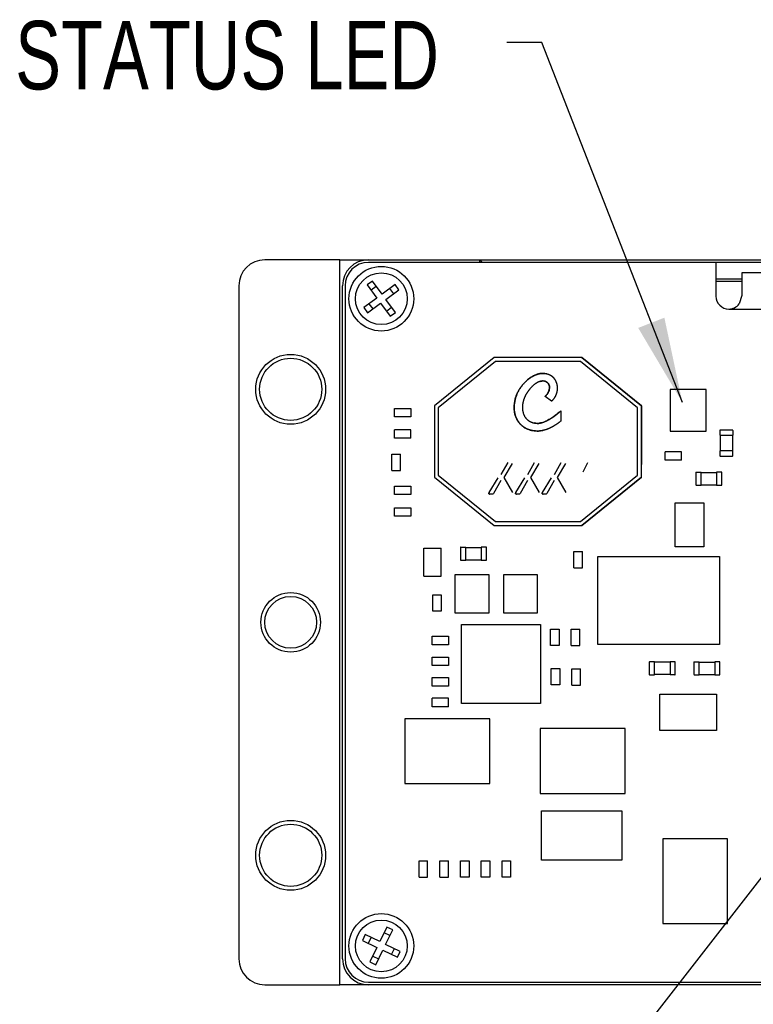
# Paper-space layout 'FFC body' of a CAD drawing. Header units: millimetres. Extents: x 5 to 274, y 4 to 211.
# Tile 7 of 14: x 181 to 209, y 98 to 136. Entities that reach past the tile are written whole.
import ezdxf

# ---------------------------------------------------------------- set-up
doc = ezdxf.new("R2010")
doc.units = ezdxf.units.MM
doc.layers.add('DIMENSIONS', color=8, linetype='Continuous')
doc.styles.add('SLDTEXTSTYLE0', font='TXT', dxfattribs={"width": 0.75})
doc.dimstyles.new('SLDDIMSTYLE2', dxfattribs={"dimtxt": 0.18, "dimasz": 3.302, "dimexe": 0, "dimexo": 0.0625, "dimgap": 0, "dimtad": 0, "dimtih": 1, "dimtoh": 1, "dimdec": 0, "dimrnd": 1e-09, "dimzin": 0, "dimdsep": 46, "dimtxsty": 'Standard', "dimsah": 1, "dimcen": 0.09, "dimadec": 0, "dimazin": 0, "dimtfac": 3.302, "dimtdec": 0, "dimtofl": 0, "dimtmove": 0, "dimatfit": 3, "dimfxl": 1, "dimfrac": 2, "dimtolj": 1, "dimtzin": 0, "dimarcsym": 0})

psp = doc.layouts.new('FFC body')

# ---------------------------------------------------------------- linework, layer by layer
at = {"color": 7, "linetype": 'Continuous', "lineweight": 25}
for p, q in [((192.8869929, 126.4718718), (189.9869929, 126.4718718)), ((192.8869929, 98.4718718), (192.8869929, 126.4718718)), ((192.8869929, 126.4718718), (193.9869929, 126.4718718)), ((193.9869929, 126.4718718), (198.2869929, 126.4718718)), ((207.4119929, 126.3718718), (193.9869929, 126.3718718)), ((198.2869929, 126.3718718), (198.2869929, 126.4718718)), ((198.2869929, 126.4718718), (198.3869929, 126.3718718)), ((198.2869929, 126.4718718), (215.6869929, 126.4718718)), ((214.6689929, 126.3718718), (207.4119929, 126.3718718)), ((207.4119929, 126.3718718), (207.4119929, 125.0718718)), ((213.6689929, 125.9689959), (208.4089929, 125.9689959)), ((208.4089929, 125.9689959), (208.4089929, 125.0952469)), ((194.1453411, 125.6511355), (193.9435071, 125.5036125)), ((194.5141485, 125.1465503), (194.1453411, 125.6511355)), ((195.0187336, 125.5153576), (194.5141485, 125.1465503)), ((195.1662565, 125.3135236), (195.0187336, 125.5153576)), ((207.4119929, 125.7393256), (208.4089929, 125.7393256)), ((208.4089929, 125.6384452), (207.4119929, 125.6384452)), ((188.9869929, 125.4718718), (188.9869929, 99.4718718)), ((192.9869929, 99.4718718), (192.9869929, 125.4718718)), ((193.0869929, 125.4718718), (193.0869929, 99.4718718)), ((193.9435071, 125.5036125), (194.3123144, 124.9990274)), ((194.2928641, 125.4493014), (194.09103, 125.3017785)), ((194.6616714, 124.9447163), (195.1662565, 125.3135236)), ((194.9644225, 125.1660007), (194.8168995, 125.3678347)), ((194.3123144, 124.9990274), (193.8077293, 124.6302201)), ((193.9552522, 124.428386), (194.4598373, 124.7971933)), ((194.0095633, 124.777743), (194.1570862, 124.5759089)), ((194.4598373, 124.7971933), (194.8286446, 124.2926082)), ((195.0304787, 124.4401311), (194.6616714, 124.9447163)), ((208.4089929, 125.0952469), (208.3068197, 124.7689959)), ((193.8077293, 124.6302201), (193.9552522, 124.428386)), ((194.6811217, 124.4944423), (194.8829558, 124.6419652)), ((194.8286446, 124.2926082), (195.0304787, 124.4401311)), ((207.9119929, 124.5718718), (207.9089929, 124.5718718)), ((207.9119929, 124.5718718), (214.1689929, 124.5718718)), ((198.8393168, 122.6963396), (196.5350211, 120.8298598)), ((198.8924456, 122.5463396), (196.6850211, 120.7583254)), ((202.230725, 122.6963399), (198.8393168, 122.6963396)), ((202.1775962, 122.5463399), (198.8924456, 122.5463396)), ((204.3850211, 120.7583261), (202.1775962, 122.5463399)), ((204.5350211, 120.8298605), (202.230725, 122.6963399)), ((202.2307252, 122.6963399), (202.230725, 122.6963399)), ((202.2307252, 122.6963399), (204.5350212, 120.8298605)), ((207.0369939, 121.459872), (205.6369917, 121.459872)), ((205.6369917, 121.459872), (205.6369917, 119.8588744)), ((207.0369939, 119.8588744), (207.0369939, 121.459872)), ((201.0599313, 121.0081754), (200.8132573, 121.1995077)), ((194.9980289, 120.4068523), (194.9980289, 120.7358382)), ((194.9980289, 120.7358382), (195.6270141, 120.7358382)), ((195.6270141, 120.7358382), (195.6270141, 120.4068523)), ((196.5350211, 120.8298598), (196.5350213, 118.0828191)), ((196.6850211, 120.7583254), (196.6850213, 118.1543534)), ((201.4167219, 120.6427644), (201.4167219, 120.2409439)), ((204.3850213, 118.1543541), (204.3850211, 120.7583261)), ((204.5350213, 118.0828198), (204.5350211, 120.8298605)), ((204.5350212, 120.8298605), (204.5350211, 120.8298605)), ((204.5350212, 120.8298605), (204.5350213, 120.3413401)), ((195.6270141, 120.4068523), (194.9980289, 120.4068523)), ((204.5350213, 120.3413401), (204.5350213, 120.3413401)), ((204.5350213, 120.3413401), (204.5350214, 118.5713401)), ((194.9980289, 119.5818554), (194.9980289, 119.9108413)), ((195.6270141, 119.9108413), (194.9980289, 119.9108413)), ((195.6270141, 119.5818554), (195.6270141, 119.9108413)), ((200.5350211, 120.1572242), (200.3873918, 120.1766269)), ((200.5580133, 119.8597691), (200.7291143, 119.8841891)), ((205.6369917, 119.8588744), (207.0369939, 119.8588744)), ((207.5626359, 119.8862659), (207.5626359, 119.6962659)), ((208.0526359, 119.8962659), (207.5726359, 119.8962659)), ((207.5726359, 119.8962659), (207.5726359, 119.8862659)), ((208.0526359, 119.8962659), (208.0526359, 119.8862659)), ((208.0626359, 119.8862659), (208.0626359, 119.6962659)), ((195.6270141, 119.5818554), (194.9980289, 119.5818554)), ((207.5626359, 119.6962659), (207.5726359, 119.6962659)), ((207.5726359, 119.6962659), (208.0526359, 119.6962659)), ((207.5726359, 119.6962659), (207.572636, 119.0962659)), ((208.0526359, 119.6962659), (208.0626359, 119.6962659)), ((208.0526359, 119.6962659), (208.052636, 119.0962659)), ((206.0770149, 119.0608428), (205.4480296, 119.0608428)), ((205.4480296, 118.7318569), (205.4480296, 119.0608428)), ((206.0770149, 118.7318569), (206.0770149, 119.0608428)), ((207.562636, 119.0962659), (207.562636, 118.9062659)), ((207.572636, 119.0962659), (207.562636, 119.0962659)), ((208.052636, 119.0962659), (207.572636, 119.0962659)), ((208.062636, 119.0962659), (208.052636, 119.0962659)), ((208.062636, 118.9062659), (208.062636, 119.0962659)), ((194.8980324, 118.3318572), (194.8980324, 118.9608425)), ((194.8980324, 118.9608425), (195.2270183, 118.9608425)), ((195.2270183, 118.3318572), (195.2270183, 118.9608425)), ((206.0770149, 118.7318569), (205.4480296, 118.7318569)), ((207.572636, 118.8962659), (207.572636, 118.9062659)), ((207.572636, 118.8962659), (208.052636, 118.8962659)), ((208.052636, 118.8962659), (208.052636, 118.9062659)), ((194.8980324, 118.3318572), (195.2270183, 118.3318572)), ((199.1127112, 118.1806164), (199.380117, 118.6439092)), ((199.5429731, 118.6082934), (199.2172609, 118.0619928)), ((200.142123, 118.1806165), (200.4095287, 118.6439093)), ((200.5723849, 118.6082935), (200.2466726, 118.0619929)), ((201.1715347, 118.1806166), (201.4389405, 118.6439094)), ((201.6017967, 118.6082936), (201.2760844, 118.061993)), ((202.2830926, 118.2820069), (202.457725, 118.6398883)), ((204.5350214, 118.5713401), (204.5350214, 118.5713401)), ((204.5350215, 118.0828198), (204.5350214, 118.5713401)), ((196.5350213, 118.0828191), (198.8393174, 116.2163396)), ((196.6850213, 118.1543534), (198.8924462, 116.3663396)), ((198.655163, 117.4886931), (198.9972471, 118.0579716)), ((199.1038073, 117.9459542), (198.8217531, 117.4530773)), ((199.2172609, 118.0619928), (199.55676, 117.4886932)), ((199.6845748, 117.4886932), (200.0266588, 118.0579717)), ((200.133219, 117.9459543), (199.8511649, 117.4530774)), ((200.2466726, 118.0619929), (200.5861717, 117.4886933)), ((200.7139865, 117.4886933), (201.0560706, 118.0579718)), ((201.1626308, 117.9459544), (200.8805766, 117.4530775)), ((201.2760844, 118.061993), (201.6155835, 117.4886934)), ((202.1775968, 116.3663399), (204.3850213, 118.1543541)), ((202.2307256, 116.2163399), (204.5350213, 118.0828198)), ((204.5350215, 118.0828198), (202.2307257, 116.2163399)), ((204.5350215, 118.0828198), (204.5350213, 118.0828198)), ((206.6375986, 118.2619907), (206.6375986, 117.7819907)), ((206.6375986, 118.2619907), (206.6475986, 118.2619907)), ((206.6475986, 118.2719907), (206.8375986, 118.2719907)), ((206.8375986, 118.2619907), (206.8375986, 118.2719907)), ((206.8375986, 117.7819907), (206.8375986, 118.2619907)), ((206.8375986, 118.2619907), (207.4375986, 118.2619907)), ((207.4375986, 118.2719907), (207.4375986, 118.2619907)), ((207.6275986, 118.2719907), (207.4375986, 118.2719907)), ((207.4375986, 118.2619907), (207.4375986, 117.7819907)), ((207.6375986, 118.2619907), (207.6275986, 118.2619907)), ((207.6375986, 117.7819907), (207.6375986, 118.2619907)), ((194.9980289, 117.7358382), (195.6270141, 117.7358382)), ((194.9980289, 117.4068523), (194.9980289, 117.7358382)), ((195.6270141, 117.7358382), (195.6270141, 117.4068523)), ((206.6375986, 117.7819907), (206.6475986, 117.7819907)), ((206.6475986, 117.7719907), (206.8375986, 117.7719907)), ((206.8375986, 117.7719907), (206.8375986, 117.7819907)), ((206.8375986, 117.7819907), (207.4375986, 117.7819907)), ((207.4375986, 117.7819907), (207.4375986, 117.7719907)), ((207.4375986, 117.7719907), (207.6275986, 117.7719907)), ((207.6375986, 117.7819907), (207.6275986, 117.7819907)), ((195.6270141, 117.4068523), (194.9980289, 117.4068523)), ((194.9980289, 116.9003623), (195.6270141, 116.9003623)), ((194.9980289, 116.5713764), (194.9980289, 116.9003623)), ((195.6270141, 116.9003623), (195.6270141, 116.5713764)), ((205.8369931, 115.3858723), (205.8369931, 117.085874)), ((205.8369931, 117.085874), (206.9369909, 117.085874)), ((206.9369909, 117.085874), (206.9369909, 115.3858723)), ((195.6270141, 116.5713764), (194.9980289, 116.5713764)), ((198.8393174, 116.2163396), (202.2307256, 116.2163399)), ((198.8924462, 116.3663396), (202.1775968, 116.3663399)), ((202.2307257, 116.2163399), (202.2307256, 116.2163399)), ((196.1250191, 115.3338437), (196.8000191, 115.3338438)), ((196.1250193, 114.2588437), (196.1250191, 115.3338437)), ((196.8000193, 114.2588438), (196.8000191, 115.3338438)), ((197.546145, 115.3614589), (197.546145, 114.8814589)), ((197.546145, 115.3614589), (197.556145, 115.3614589)), ((197.556145, 115.3714589), (197.746145, 115.3714589)), ((197.746145, 115.3614589), (197.746145, 115.3714589)), ((197.746145, 115.3614589), (198.346145, 115.361459)), ((197.746145, 114.8814589), (197.746145, 115.3614589)), ((198.346145, 115.371459), (198.346145, 115.361459)), ((198.536145, 115.371459), (198.346145, 115.371459)), ((198.346145, 115.361459), (198.346145, 114.881459)), ((198.546145, 115.361459), (198.536145, 115.361459)), ((198.546145, 114.881459), (198.546145, 115.361459)), ((206.9369909, 115.3858723), (205.8369931, 115.3858723)), ((197.546145, 114.8814589), (197.556145, 114.8814589)), ((197.556145, 114.8714589), (197.746145, 114.8714589)), ((197.746145, 114.8814589), (198.346145, 114.881459)), ((197.746145, 114.8714589), (197.746145, 114.8814589)), ((198.346145, 114.881459), (198.346145, 114.871459)), ((198.346145, 114.871459), (198.536145, 114.871459)), ((198.546145, 114.881459), (198.536145, 114.881459)), ((201.9230301, 115.2108387), (202.252016, 115.2108387)), ((201.9230301, 114.5818534), (201.9230301, 115.2108387)), ((202.252016, 114.5818534), (202.252016, 115.2108387)), ((202.8519903, 115.0158703), (207.551991, 115.0158703)), ((202.8519903, 111.615872), (202.8519903, 115.0158703)), ((207.551991, 115.0158703), (207.551991, 111.615872)), ((201.9230301, 114.5818534), (202.252016, 114.5818534)), ((196.1250193, 114.2588437), (196.8000193, 114.2588438)), ((197.3374394, 114.3212662), (198.6374419, 114.3212662)), ((197.3374394, 112.8212641), (197.3374394, 114.3212662)), ((198.6374419, 114.3212662), (198.6374419, 112.8212641)), ((199.2124394, 112.8212641), (199.2124394, 114.3212662)), ((199.2124394, 114.3212662), (200.5124419, 114.3212662)), ((200.5124419, 114.3212662), (200.5124419, 112.8212641)), ((196.4730293, 113.5276226), (196.8020152, 113.5276226)), ((196.4730293, 112.8986373), (196.4730293, 113.5276226)), ((196.8020152, 113.5276226), (196.8020152, 112.8986373)), ((196.8020152, 112.8986373), (196.4730293, 112.8986373)), ((198.6374419, 112.8212641), (197.3374394, 112.8212641)), ((200.5124419, 112.8212641), (199.2124394, 112.8212641)), ((197.5874399, 112.3864271), (200.6374414, 112.3864271)), ((197.5874399, 109.3364255), (197.5874399, 112.3864271)), ((200.6374414, 112.3864271), (200.6374414, 109.3364255)), ((201.0236237, 111.5818534), (201.0236237, 112.2108387)), ((201.0236237, 112.2108387), (201.3526095, 112.2108387)), ((201.3526095, 112.2108387), (201.3526095, 111.5818534)), ((201.8205254, 112.2108387), (202.1495112, 112.2108387)), ((201.8205254, 111.5818534), (201.8205254, 112.2108387)), ((202.1495112, 111.5818534), (202.1495112, 112.2108387)), ((196.4480296, 111.935839), (197.0770149, 111.935839)), ((196.4480296, 111.6068531), (196.4480296, 111.935839)), ((197.0770149, 111.935839), (197.0770149, 111.6068531)), ((197.0770149, 111.6068531), (196.4480296, 111.6068531)), ((201.3526095, 111.5818534), (201.0236237, 111.5818534)), ((201.8205254, 111.5818534), (202.1495112, 111.5818534)), ((207.551991, 111.615872), (202.8519903, 111.615872)), ((196.4480296, 110.8029324), (196.4480296, 111.1319182)), ((196.4480296, 111.1319182), (197.0770149, 111.1319182)), ((197.0770149, 111.1319182), (197.0770149, 110.8029324)), ((197.0770149, 110.8029324), (196.4480296, 110.8029324)), ((201.0474999, 110.0568519), (201.0474999, 110.6858372)), ((201.0474999, 110.6858372), (201.3764857, 110.6858372)), ((201.3764857, 110.6858372), (201.3764857, 110.0568519)), ((204.8374429, 110.9362308), (204.8374429, 110.4562308)), ((204.8374429, 110.9362308), (204.8474429, 110.9362308)), ((205.0374429, 110.9462308), (204.8474429, 110.9462308)), ((205.0374429, 110.9362308), (205.0374429, 110.9462308)), ((205.0374429, 110.4562308), (205.0374429, 110.9362308)), ((205.6374429, 110.9362308), (205.0374429, 110.9362308)), ((205.8274429, 110.9462309), (205.6374429, 110.9462308)), ((205.6374429, 110.9462308), (205.6374429, 110.9362308)), ((205.6374429, 110.9362308), (205.6374429, 110.4562308)), ((205.8374429, 110.9362309), (205.8274429, 110.9362309)), ((205.8374429, 110.4562309), (205.8374429, 110.9362309)), ((206.5626016, 110.9364597), (206.5626016, 110.4564597)), ((206.5626016, 110.9364597), (206.5726016, 110.9364597)), ((206.5726016, 110.9464597), (206.7626016, 110.9464597)), ((206.7626016, 110.9364597), (206.7626016, 110.9464597)), ((206.7626016, 110.4564597), (206.7626016, 110.9364597)), ((206.7626016, 110.9364597), (207.3626016, 110.9364597)), ((207.3626016, 110.9464597), (207.3626016, 110.9364597)), ((207.5526016, 110.9464597), (207.3626016, 110.9464597)), ((207.3626016, 110.9364597), (207.3626016, 110.4564597)), ((207.5626016, 110.9364597), (207.5526016, 110.9364597)), ((207.5626016, 110.4564597), (207.5626016, 110.9364597)), ((196.4480296, 110.3346389), (197.0770149, 110.3346389)), ((196.4480296, 110.005653), (196.4480296, 110.3346389)), ((197.0770149, 110.3346389), (197.0770149, 110.005653)), ((201.8480293, 110.6759228), (202.1770152, 110.6759228)), ((201.8480293, 110.0469375), (201.8480293, 110.6759228)), ((202.1770152, 110.0469375), (202.1770152, 110.6759228)), ((204.8374429, 110.4562308), (204.8474429, 110.4562308)), ((204.8474429, 110.4462308), (205.0374429, 110.4462308)), ((205.0374429, 110.4462308), (205.0374429, 110.4562308)), ((205.6374429, 110.4562308), (205.0374429, 110.4562308)), ((205.6374429, 110.4562308), (205.6374429, 110.4462308)), ((205.8274429, 110.4462309), (205.6374429, 110.4462308)), ((205.8374429, 110.4562309), (205.8274429, 110.4562309)), ((206.5626016, 110.4564597), (206.5726016, 110.4564597)), ((206.5726016, 110.4464597), (206.7626016, 110.4464597)), ((206.7626016, 110.4464597), (206.7626016, 110.4564597)), ((206.7626016, 110.4564597), (207.3626016, 110.4564597)), ((207.3626016, 110.4564597), (207.3626016, 110.4464597)), ((207.3626016, 110.4464597), (207.5526016, 110.4464597)), ((207.5626016, 110.4564597), (207.5526016, 110.4564597)), ((197.0770149, 110.005653), (196.4480296, 110.005653)), ((201.3764857, 110.0568519), (201.0474999, 110.0568519)), ((201.8480293, 110.0469375), (202.1770152, 110.0469375)), ((205.2375227, 109.6963457), (207.4375234, 109.6963457)), ((205.2375227, 108.2963434), (205.2375227, 109.6963457)), ((207.4375234, 109.6963457), (207.4375234, 108.2963434)), ((197.0770149, 109.5358413), (196.4480296, 109.5358413)), ((196.4480296, 109.2068554), (196.4480296, 109.5358413)), ((197.0770149, 109.2068554), (196.4480296, 109.2068554)), ((197.0770149, 109.2068554), (197.0770149, 109.5358413)), ((200.6374414, 109.3364255), (197.5874399, 109.3364255)), ((195.3976097, 108.7464412), (195.3976097, 106.2464309)), ((198.6775828, 108.7464412), (195.3976097, 108.7464412)), ((198.6775828, 106.2464309), (198.6775828, 108.7464412)), ((203.9025851, 108.3654407), (200.622612, 108.3654407)), ((200.622612, 108.3654407), (200.622612, 105.8654304)), ((203.9025851, 105.8654304), (203.9025851, 108.3654407)), ((207.4375234, 108.2963434), (205.2375227, 108.2963434)), ((195.3976097, 106.2464309), (198.6775828, 106.2464309)), ((200.622612, 105.8654304), (203.9025851, 105.8654304)), ((200.6742233, 105.1903484), (203.7742222, 105.1903484)), ((200.6742233, 103.2903472), (200.6742233, 105.1903484)), ((203.7742222, 105.1903484), (203.7742222, 103.2903472)), ((207.8624381, 104.1114097), (205.3624279, 104.1114097)), ((205.3624279, 104.1114097), (205.3624279, 100.8314365)), ((207.8624381, 100.8314365), (207.8624381, 104.1114097)), ((195.9480278, 103.2608379), (196.2770137, 103.2608379)), ((195.9480278, 102.6318526), (195.9480278, 103.2608379)), ((196.2770137, 102.6318526), (196.2770137, 103.2608379)), ((196.748027, 103.2608379), (197.0770129, 103.2608379)), ((196.748027, 102.6318526), (196.748027, 103.2608379)), ((197.0770129, 102.6318526), (197.0770129, 103.2608379)), ((197.547496, 103.2608379), (197.8764819, 103.2608379)), ((197.547496, 102.6318526), (197.547496, 103.2608379)), ((197.8764819, 103.2608379), (197.8764819, 102.6318526)), ((198.3480293, 102.6318526), (198.3480293, 103.2608379)), ((198.3480293, 103.2608379), (198.6770152, 103.2608379)), ((198.6770152, 103.2608379), (198.6770152, 102.6318526)), ((199.1480286, 102.6318526), (199.1480286, 103.2608379)), ((199.1480286, 103.2608379), (199.4770144, 103.2608379)), ((199.4770144, 103.2608379), (199.4770144, 102.6318526)), ((203.7742222, 103.2903472), (200.6742233, 103.2903472)), ((195.9480278, 102.6318526), (196.2770137, 102.6318526)), ((196.748027, 102.6318526), (197.0770129, 102.6318526)), ((197.8764819, 102.6318526), (197.547496, 102.6318526)), ((198.6770152, 102.6318526), (198.3480293, 102.6318526)), ((199.4770144, 102.6318526), (199.1480286, 102.6318526)), ((205.3624279, 100.8314365), (207.8624381, 100.8314365)), ((193.8659103, 100.4104849), (193.7572295, 100.1853439)), ((194.4287628, 100.1387828), (193.8659103, 100.4104849)), ((194.700465, 100.7016353), (194.4287628, 100.1387828)), ((194.8169251, 100.3678134), (194.5917841, 100.4764943)), ((194.6539038, 100.0301019), (194.925606, 100.5929544)), ((194.925606, 100.5929544), (194.700465, 100.7016353)), ((193.7572295, 100.1853439), (194.320082, 99.9136418)), ((194.0910513, 100.3018041), (193.9823705, 100.0766631)), ((195.2167563, 99.7583997), (194.6539038, 100.0301019)), ((194.320082, 99.9136418), (194.0483798, 99.3507893)), ((194.2735208, 99.2421084), (194.545223, 99.8049609)), ((194.545223, 99.8049609), (195.1080754, 99.5332587)), ((194.8829344, 99.6419396), (194.9916153, 99.8670806)), ((195.1080754, 99.5332587), (195.2167563, 99.7583997)), ((194.0483798, 99.3507893), (194.2735208, 99.2421084)), ((194.1570607, 99.5759303), (194.3822016, 99.4672494)), ((193.9869929, 98.5718718), (219.9869929, 98.5718718)), ((189.9869929, 98.4718718), (192.8869929, 98.4718718)), ((193.9869929, 98.4718718), (192.8869929, 98.4718718)), ((219.9869929, 98.4718718), (193.9869929, 98.4718718))]:
    psp.add_line(p, q, dxfattribs=at)
for centre, radius in [((194.4869929, 124.9718718), 1.25), ((194.4869929, 124.9718718), 1), ((190.9869929, 121.4718718), 1.35), ((190.9869929, 121.4718718), 1.2), ((190.9869929, 112.4718718), 1.15), ((190.9869929, 112.4718718), 1), ((190.9869929, 103.4718718), 1.35), ((190.9869929, 103.4718718), 1.2), ((194.4869929, 99.9718718), 1.25), ((194.4869929, 99.9718718), 1)]:
    psp.add_circle(centre, radius, dxfattribs=at)
for centre, radius, start, end in [((189.9869929, 125.4718718), 1, 90, 180), ((193.9869929, 125.4718718), 1, 90, 180), ((193.9869929, 125.4718718), 0.9, 90, 180), ((207.9119929, 125.0718718), 0.5, 180, 270), ((207.9089929, 125.0718718), 0.5, 270, 322.71703117), ((207.5726359, 119.8862659), 0.01, 90.00000501, 180.00000501), ((208.0526359, 119.8862659), 0.01, 0.00000501, 90.00000501), ((207.572636, 118.9062659), 0.01, 180.00000501, 270.00000501), ((208.052636, 118.9062659), 0.01, 270.00000501, 0.00000501), ((206.6475986, 118.2619907), 0.01, 90.00000068, 180.00000068), ((207.6275986, 118.2619907), 0.01, 0.00000068, 90.00000068), ((206.6475986, 117.7819907), 0.01, 180.00000068, 270.00000068), ((207.6275986, 117.7819907), 0.01, 270.00000068, 0.00000068), ((197.556145, 115.3614589), 0.01, 90.00000068, 180.00000068), ((198.536145, 115.361459), 0.01, 0.00000068, 90.00000068), ((197.556145, 114.8814589), 0.01, 180.00000068, 270.00000068), ((198.536145, 114.881459), 0.01, 270.00000068, 0.00000068), ((204.8474429, 110.9362308), 0.01, 90.0000025, 180.0000025), ((205.8274429, 110.9362309), 0.01, 0.0000025, 90.0000025), ((206.5726016, 110.9364597), 0.01, 90.00000068, 180.00000068), ((207.5526016, 110.9364597), 0.01, 0.00000068, 90.00000068), ((204.8474429, 110.4562308), 0.01, 180.0000025, 270.0000025), ((205.8274429, 110.4562309), 0.01, 270.0000025, 0.0000025), ((206.5726016, 110.4564597), 0.01, 180.00000068, 270.00000068), ((207.5526016, 110.4564597), 0.01, 270.00000068, 0.00000068), ((189.9869929, 99.4718718), 1, 180, 270), ((193.9869929, 99.4718718), 1, 180, 270), ((193.9869929, 99.4718718), 0.9, 180, 270)]:
    psp.add_arc(centre, radius, start, end, dxfattribs=at)
for points, knots in [([(199.6736447, 121.1457343), (199.6738207, 121.1463774), (199.6747007, 121.1495925), (199.6784822, 121.1630739), (199.6854732, 121.1860417), (199.6940766, 121.2112907), (199.7032523, 121.2363324), (199.7110344, 121.256201), (199.721273, 121.2808266), (199.7298594, 121.3003603), (199.7410549, 121.3245654), (199.750371, 121.3437611), (199.7624399, 121.3675425), (199.7724262, 121.3863978), (199.7853025, 121.4097516), (199.7959119, 121.4282631), (199.8095427, 121.4511847), (199.8207375, 121.4693478), (199.8350805, 121.4918304), (199.8497683, 121.5140914), (199.8649018, 121.5360516), (199.8803608, 121.5577819), (199.8961422, 121.5792811), (199.9123442, 121.6004652), (199.9288556, 121.621407), (199.9456748, 121.6421044), (199.9628982, 121.6624667), (199.9804209, 121.6825699), (199.994678, 121.6984428), (200.0127949, 121.7180123), (200.0312072, 121.7373066), (200.0500105, 121.75622), (200.0691058, 121.7748363), (200.0884934, 121.7931507), (200.1082695, 121.811045), (200.1283362, 121.82861), (200.1486946, 121.8458395), (200.1694412, 121.8625997), (200.1904783, 121.8789905), (200.2118073, 121.8950037), (200.2335245, 121.9104869), (200.2555316, 121.9255509), (200.2778299, 121.9401857), (200.3005141, 121.9542158), (200.3234847, 121.9677661), (200.342091, 121.9782128), (200.3656305, 121.9907495), (200.3894521, 122.0027509), (200.4136406, 122.0139957), (200.4380952, 122.0246394), (200.4578708, 122.0326606), (200.4828406, 122.0420331), (200.5030149, 122.0489942), (200.5284609, 122.0569857), (200.548997, 122.0627969), (200.5748658, 122.0692939), (200.6009267, 122.0750063), (200.627205, 122.0796215), (200.6536124, 122.083378), (200.6748331, 122.0856833), (200.7014336, 122.0876586), (200.7227635, 122.0885028), (200.7494375, 122.0886138), (200.7707743, 122.0879398), (200.7973872, 122.086128), (200.8186199, 122.0839056), (200.845025, 122.0801325), (200.8773789, 122.0744198), (200.9039726, 122.0673806), (200.9202462, 122.063073)], [0, 0, 0, 0, 0.0011815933, 0.0059080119, 0.0248163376, 0.0437242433, 0.053177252, 0.0720846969, 0.0815376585, 0.1004447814, 0.1098977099, 0.1288046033, 0.1382575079, 0.1571642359, 0.1666171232, 0.1855237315, 0.1949766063, 0.2138831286, 0.2233359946, 0.2422424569, 0.2611488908, 0.2706017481, 0.2895081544, 0.3084145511, 0.3178674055, 0.3367737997, 0.3556801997, 0.3651330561, 0.3840394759, 0.3934923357, 0.4123987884, 0.4313052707, 0.44075814, 0.459664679, 0.4785712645, 0.4880241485, 0.5069308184, 0.5258375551, 0.5352904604, 0.5541973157, 0.5731042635, 0.5825571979, 0.6014643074, 0.6203715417, 0.6298245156, 0.6487319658, 0.6581849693, 0.6770926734, 0.6960005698, 0.7054536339, 0.7243618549, 0.7338149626, 0.7527235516, 0.7621767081, 0.7810857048, 0.7905389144, 0.8094483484, 0.8283580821, 0.8378113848, 0.8567215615, 0.8661749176, 0.8850855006, 0.8945389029, 0.9134498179, 0.9229032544, 0.9418143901, 0.9512678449, 0.9701790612, 1, 1, 1, 1]), ([(200.8756635, 122.0686903), (200.8236337, 122.0785847), (200.73722, 122.0950177), (200.6134933, 122.079333), (200.477519, 122.045473), (200.3117079, 121.9693236), (200.1347453, 121.8412069), (199.9745497, 121.6844771), (199.8429184, 121.5109295), (199.7362139, 121.3316673), (199.6937995, 121.2056271), (199.6736447, 121.1457343)], [0, 0, 0, 0, 0.095821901, 0.1591458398, 0.2253774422, 0.3510870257, 0.4886685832, 0.6219551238, 0.7581313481, 0.8850669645, 1, 1, 1, 1]), ([(200.840558, 121.7701943), (200.8399503, 121.7704683), (200.8369112, 121.7718385), (200.8289327, 121.7752339), (200.8164273, 121.7798997), (200.8011033, 121.7845616), (200.7855257, 121.7882863), (200.7723834, 121.790613), (200.7591601, 121.7923684), (200.7458684, 121.793561), (200.7325324, 121.7940289), (200.7191944, 121.7939776), (200.7058635, 121.79342), (200.6925755, 121.7922238), (200.6793405, 121.7905774), (200.6661637, 121.7884945), (200.6504697, 121.7853419), (200.6349115, 121.7815795), (200.6220706, 121.7779706), (200.6093304, 121.774031), (200.5966914, 121.7697717), (200.581694, 121.7641844), (200.5668701, 121.758153), (200.5522221, 121.7517072), (200.5377511, 121.744874), (200.5234573, 121.7376782), (200.5093401, 121.7301425), (200.4953983, 121.7222875), (200.4816304, 121.7141321), (200.4680344, 121.7056934), (200.4546084, 121.6969871), (200.4413502, 121.6880277), (200.4282576, 121.6788281), (200.4153284, 121.6694005), (200.4025605, 121.6597557), (200.3899518, 121.6499038), (200.3733492, 121.6365037), (200.3570563, 121.6227242), (200.3410683, 121.6085969), (200.3292281, 121.597834), (200.3175372, 121.5869092), (200.3059942, 121.5758283), (200.2945982, 121.5645964), (200.279598, 121.549425), (200.2648879, 121.5339692), (200.2504674, 121.5182459), (200.2397966, 121.506323), (200.2292702, 121.4942725), (200.2188882, 121.4820972), (200.2052383, 121.4657006), (200.1918786, 121.4490643), (200.1788132, 121.4321983), (200.1691625, 121.4194357), (200.1596613, 121.4065614), (200.150311, 121.3935771), (200.1380474, 121.3761194), (200.1260927, 121.3584463), (200.1144576, 121.3405635), (200.1058939, 121.3270474), (200.0974957, 121.3134279), (200.0892664, 121.2997055), (200.078524, 121.2812725), (200.0681348, 121.2626353), (200.0581185, 121.2437977), (200.0507985, 121.2295694), (200.0436745, 121.2152417), (200.0367609, 121.2008118), (200.0266603, 121.1790089), (200.0194315, 121.1617671), (200.0142652, 121.1494446)], [0, 0, 0, 0, 0.001782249, 0.0089120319, 0.0231766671, 0.0374412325, 0.0517056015, 0.0659696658, 0.0730993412, 0.0873628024, 0.1016258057, 0.1087553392, 0.1230176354, 0.1372794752, 0.1444088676, 0.1586700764, 0.1729309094, 0.1871914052, 0.2014516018, 0.2085808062, 0.2228406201, 0.2371002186, 0.2513596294, 0.2656188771, 0.2798779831, 0.2941369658, 0.3083958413, 0.3226546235, 0.3369133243, 0.3511719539, 0.3654305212, 0.3796890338, 0.3939474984, 0.4082059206, 0.4224643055, 0.4367226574, 0.4509809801, 0.4794999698, 0.4937582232, 0.5080164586, 0.522274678, 0.5365328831, 0.5507910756, 0.565049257, 0.593567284, 0.6078254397, 0.622083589, 0.636341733, 0.6505998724, 0.6648580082, 0.6933757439, 0.7076338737, 0.7218920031, 0.7361501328, 0.7504082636, 0.7646663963, 0.793184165, 0.8074423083, 0.8217004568, 0.8359586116, 0.8502167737, 0.8644749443, 0.8929930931, 0.9072512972, 0.9215095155, 0.93576775, 0.9500260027, 0.9642842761, 1, 1, 1, 1]), ([(200.6286137, 121.7781032), (200.6643311, 121.78675), (200.7357247, 121.8040336), (200.805627, 121.7814697), (200.840558, 121.7701943)], [0, 0, 0, 0, 0.5002888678, 1, 1, 1, 1]), ([(200.8132573, 121.1995077), (200.8137574, 121.1999485), (200.8162582, 121.2021525), (200.8226999, 121.2079519), (200.8324093, 121.2170951), (200.8418351, 121.2265305), (200.8492015, 121.2342465), (200.8564503, 121.2420731), (200.8635209, 121.2500633), (200.8721291, 121.2602475), (200.87883, 121.2685502), (200.8853393, 121.2770018), (200.8917194, 121.2855514), (200.8979036, 121.2942459), (200.9053809, 121.3052871), (200.9111583, 121.3142571), (200.9167244, 121.3233577), (200.9221477, 121.3325442), (200.927354, 121.3418573), (200.9323355, 121.3512907), (200.9371649, 121.3608029), (200.9417626, 121.3704312), (200.9461197, 121.3801688), (200.9503138, 121.3899779), (200.9542589, 121.3998918), (200.9579447, 121.409903), (200.9614544, 121.4199773), (200.9646946, 121.430144), (200.9676532, 121.4403938), (200.97042, 121.4506971), (200.972893, 121.4610777), (200.9750579, 121.4715242), (200.9765238, 121.4793898), (200.9782633, 121.4899157), (200.9796721, 121.5004944), (200.9807332, 121.5111104), (200.9813508, 121.5190877), (200.9817859, 121.5270772), (200.9821163, 121.5377414), (200.9820626, 121.5484151), (200.9816057, 121.5590749), (200.9810565, 121.5670576), (200.9802959, 121.5750231), (200.9793191, 121.582965), (200.9781212, 121.5908768), (200.9762233, 121.6013772), (200.9738644, 121.6117907), (200.9710302, 121.6220785), (200.9686637, 121.629723), (200.9660532, 121.6372876), (200.9631966, 121.644763), (200.9600922, 121.6521389), (200.9567393, 121.6594055), (200.9519368, 121.6689362), (200.9466367, 121.67821), (200.9408526, 121.6871793), (200.9362765, 121.6937451), (200.9314667, 121.7001415), (200.9264289, 121.7063599), (200.9211698, 121.7123925), (200.9138717, 121.7201798), (200.9061597, 121.7275705), (200.8980766, 121.7345393), (200.8918387, 121.7395527), (200.8854338, 121.7443507), (200.8766852, 121.7504622), (200.8676369, 121.7561315), (200.8549163, 121.7633453), (200.846533, 121.7673442), (200.840558, 121.7701943)], [0, 0, 0, 0, 0.0029500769, 0.0147507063, 0.0383540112, 0.0619572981, 0.0737579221, 0.0855585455, 0.1091618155, 0.1209624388, 0.1445657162, 0.1563663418, 0.1681669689, 0.1917702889, 0.2035709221, 0.2271743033, 0.2389749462, 0.2507755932, 0.2743791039, 0.2861797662, 0.2979804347, 0.3215841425, 0.3333848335, 0.3451855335, 0.3687895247, 0.3805902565, 0.3923910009, 0.4159953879, 0.4277961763, 0.4395969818, 0.4632019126, 0.4750027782, 0.486803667, 0.4986045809, 0.5222104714, 0.5340114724, 0.5458125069, 0.5576135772, 0.5694146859, 0.5930222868, 0.6048235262, 0.6166248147, 0.6284261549, 0.6402275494, 0.6520290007, 0.663830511, 0.6874415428, 0.69924324, 0.711045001, 0.7228468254, 0.7346487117, 0.7464506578, 0.7582526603, 0.7700547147, 0.7936699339, 0.8054721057, 0.8172743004, 0.8290765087, 0.8408787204, 0.8526809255, 0.8644831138, 0.8880986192, 0.8999006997, 0.9117027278, 0.9235046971, 0.9353066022, 0.9589194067, 0.9707210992, 1, 1, 1, 1]), ([(200.840558, 121.7701943), (200.8640115, 121.7571049), (200.9103244, 121.7312576), (200.9572761, 121.6672799), (200.9817745, 121.5926932), (200.9839019, 121.5122638), (200.9671778, 121.4284903), (200.9209926, 121.3152036), (200.8567364, 121.2461994), (200.8132573, 121.1995077)], [0, 0, 0, 0, 0.1181440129, 0.2332958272, 0.3422279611, 0.4627396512, 0.5860338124, 0.7198891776, 1, 1, 1, 1]), ([(200.9202462, 122.063073), (200.9208866, 122.0628877), (200.9240887, 122.0619611), (200.9298292, 122.0602132), (200.9374368, 122.0577356), (200.9449935, 122.0551067), (200.9524972, 122.0523301), (200.959945, 122.0494072), (200.9673347, 122.0463401), (200.9746637, 122.0431309), (200.9819299, 122.0397818), (200.989131, 122.0362951), (200.9962651, 122.0326731), (201.00333, 122.0289182), (201.010324, 122.0250327), (201.0172453, 122.0210192), (201.0240922, 122.0168802), (201.0308632, 122.012618), (201.0375568, 122.0082353), (201.0441715, 122.0037346), (201.0507062, 121.9991184), (201.0571596, 121.9943892), (201.0635305, 121.9895495), (201.0698179, 121.9846019), (201.0760209, 121.9795488), (201.0821385, 121.9743927), (201.0881699, 121.969136), (201.0941143, 121.9637812), (201.099971, 121.9583306), (201.1057393, 121.9527866), (201.113312, 121.9452729), (201.1207062, 121.9375809), (201.1279188, 121.9297209), (201.1332371, 121.9237439), (201.138464, 121.9176868), (201.1435993, 121.9115519), (201.1486425, 121.9053411), (201.1535934, 121.8990564), (201.1584517, 121.8926999), (201.1632171, 121.8862735), (201.1678894, 121.8797791), (201.1724684, 121.8732186), (201.176954, 121.8665939), (201.1813458, 121.8599067), (201.1856439, 121.8531587), (201.1912494, 121.8440827), (201.196667, 121.8348917), (201.2018955, 121.8255934), (201.2057223, 121.8185675), (201.2094545, 121.811491), (201.213092, 121.8043653), (201.2166347, 121.797192), (201.2200826, 121.7899727), (201.2234354, 121.7827088), (201.2266932, 121.7754017), (201.2309102, 121.7656032), (201.234937, 121.7557236), (201.2387728, 121.7457697), (201.2415541, 121.7382683), (201.2442398, 121.7307322), (201.24683, 121.7231628), (201.2493245, 121.7155612), (201.2517232, 121.7079289), (201.2547939, 121.697713), (201.2576725, 121.6874402), (201.2603599, 121.6771169), (201.2622768, 121.6693496), (201.2650223, 121.6576664), (201.2668882, 121.6485198), (201.268221, 121.6419864)], [0, 0, 0, 0, 0.0034841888, 0.0174215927, 0.0313589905, 0.0452963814, 0.0592337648, 0.0731711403, 0.0871085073, 0.1010458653, 0.1149832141, 0.1289205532, 0.1428578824, 0.1567952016, 0.1707325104, 0.1846698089, 0.1986070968, 0.2125443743, 0.2264816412, 0.2404188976, 0.2543561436, 0.2682933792, 0.2822306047, 0.29616782, 0.3101050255, 0.3240422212, 0.3379794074, 0.3519165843, 0.3658537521, 0.379790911, 0.3937280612, 0.4216049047, 0.4355420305, 0.4494791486, 0.4634162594, 0.477353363, 0.4912904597, 0.5052275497, 0.5191646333, 0.5331017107, 0.5470387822, 0.560975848, 0.5749129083, 0.5888499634, 0.6027870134, 0.6167240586, 0.6446001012, 0.6585371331, 0.672474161, 0.686411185, 0.7003482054, 0.7142852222, 0.7282222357, 0.7421592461, 0.7560962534, 0.7700332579, 0.7979089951, 0.8118459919, 0.8257829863, 0.8397199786, 0.8536569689, 0.8675939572, 0.8815309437, 0.8954679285, 0.9233435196, 0.9372804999, 0.9512174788, 0.9651544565, 1, 1, 1, 1]), ([(201.268221, 121.6419864), (201.2683482, 121.641332), (201.2689841, 121.6380599), (201.2700785, 121.6321602), (201.2714443, 121.6242773), (201.2731359, 121.6137449), (201.2746353, 121.6031824), (201.275942, 121.5925954), (201.2768259, 121.584644), (201.2776136, 121.5766825), (201.2785356, 121.5660551), (201.2792656, 121.5554117), (201.2798036, 121.544758), (201.2801112, 121.5367635), (201.280323, 121.528766), (201.280439, 121.5207665), (201.2804661, 121.5100992), (201.280302, 121.4994321), (201.2799472, 121.4887707), (201.2795859, 121.4807785), (201.2791294, 121.4727912), (201.2783942, 121.4621492), (201.2774692, 121.4515211), (201.2763553, 121.4409121), (201.2754255, 121.4329659), (201.2740604, 121.4223863), (201.2725075, 121.4118316), (201.2707677, 121.4013071), (201.2693698, 121.3934299), (201.267382, 121.3829494), (201.2652089, 121.3725047), (201.262852, 121.3621011), (201.2609928, 121.3543198), (201.258392, 121.3439743), (201.2556094, 121.3336753), (201.2526468, 121.3234277), (201.2503352, 121.3157686), (201.2471341, 121.3055929), (201.2437553, 121.2954738), (201.2402013, 121.285416), (201.2365309, 121.2754), (201.232687, 121.2654483), (201.2286722, 121.2555654), (201.2255762, 121.2481884), (201.2213357, 121.2384002), (201.2169276, 121.2286853), (201.2123549, 121.2190478), (201.2076733, 121.2094627), (201.2028296, 121.1999576), (201.1978269, 121.1905361), (201.1927191, 121.1811713), (201.1874551, 121.1718923), (201.1806841, 121.1604052), (201.1751158, 121.1513056), (201.1693996, 121.1422992), (201.1635859, 121.1333555), (201.1576273, 121.1245066), (201.1500027, 121.1135674), (201.1437634, 121.1049142), (201.1373885, 121.0963615), (201.1309241, 121.0878762), (201.1243273, 121.0794925), (201.1159206, 121.0691423), (201.1090684, 121.060966), (201.1003492, 121.0508778), (201.0932532, 121.0429122), (201.0842338, 121.0330917), (201.0738321, 121.0220636), (201.064995, 121.0132345), (201.0599313, 121.0081754)], [0, 0, 0, 0, 0.0028756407, 0.0143784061, 0.0258811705, 0.0373839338, 0.0603907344, 0.0718934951, 0.0833962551, 0.0948990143, 0.1064017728, 0.1294085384, 0.1409112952, 0.1524140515, 0.1639168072, 0.1754195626, 0.1869223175, 0.2099290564, 0.2214318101, 0.2329345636, 0.2444373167, 0.2559400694, 0.2789467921, 0.290449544, 0.3019522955, 0.3134550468, 0.3364617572, 0.3479645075, 0.3594672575, 0.3709700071, 0.3939767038, 0.4054794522, 0.4169822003, 0.4284849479, 0.4514916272, 0.4629943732, 0.4744971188, 0.4859998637, 0.5090065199, 0.5205092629, 0.532012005, 0.5550186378, 0.5665213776, 0.5780241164, 0.5895268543, 0.6125334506, 0.6240361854, 0.6355389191, 0.6585454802, 0.6700482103, 0.6815509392, 0.7045574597, 0.7160601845, 0.7390666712, 0.7505693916, 0.7620721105, 0.785078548, 0.796581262, 0.8195876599, 0.8310903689, 0.842593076, 0.865599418, 0.8771021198, 0.9001084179, 0.9116111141, 0.9346173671, 0.9461200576, 0.9691262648, 1, 1, 1, 1]), ([(199.6736447, 121.1457343), (199.6524207, 121.051303), (199.6118665, 120.8708661), (199.6203335, 120.6078822), (199.6813404, 120.377018), (199.7918872, 120.1867185), (199.9432524, 120.0352361), (200.1274079, 119.9297792), (200.3364392, 119.8648628), (200.4831493, 119.8614901), (200.5580133, 119.8597691)], [0, 0, 0, 0, 0.1561099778, 0.2982906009, 0.4209809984, 0.5389801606, 0.6500865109, 0.7635168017, 0.8793260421, 1, 1, 1, 1]), ([(200.5580133, 119.8597691), (200.557347, 119.8597481), (200.5540153, 119.859643), (200.5400191, 119.8592706), (200.5213486, 119.8591039), (200.4946812, 119.8594502), (200.4680242, 119.860383), (200.4414067, 119.8621109), (200.4148389, 119.864444), (200.3883278, 119.8673869), (200.361921, 119.8711541), (200.335615, 119.8755472), (200.3094177, 119.8805703), (200.2833972, 119.8864428), (200.2575348, 119.8929581), (200.236978, 119.8986875), (200.2114772, 119.9064996), (200.1912399, 119.9132723), (200.1661772, 119.9223938), (200.1413583, 119.9321736), (200.1169036, 119.9428321), (200.0927521, 119.9541484), (200.0736817, 119.9637286), (200.0501901, 119.9763582), (200.0316823, 119.9869854), (200.0089379, 120.000916), (199.9910629, 120.0125768), (199.9691533, 120.0277872), (199.9476881, 120.0436292), (199.9268565, 120.060296), (199.9065297, 120.077565), (199.8906799, 120.0918583), (199.871412, 120.1103013), (199.85644, 120.125512), (199.8383057, 120.1450707), (199.8242685, 120.161148), (199.8073342, 120.1817547), (199.7910182, 120.2028626), (199.7755519, 120.2246007), (199.7607387, 120.246781), (199.7494134, 120.2648709), (199.7359262, 120.2878816), (199.7231103, 120.3112796), (199.7111994, 120.3351507), (199.6999713, 120.3593439), (199.6915342, 120.378947), (199.6816704, 120.4037274), (199.6724862, 120.4287734), (199.6625471, 120.4592027), (199.6551569, 120.4848346), (199.6484278, 120.5106426), (199.6423536, 120.5366171), (199.6360953, 120.568009), (199.6317218, 120.5943225), (199.6279657, 120.6207268), (199.6248192, 120.6472144), (199.6219946, 120.6790975), (199.6200954, 120.7110488), (199.619095, 120.7430403), (199.6189665, 120.7750468), (199.6196826, 120.8070451), (199.6212161, 120.8390143), (199.6235398, 120.8709354), (199.6266269, 120.9027913), (199.6304507, 120.934567), (199.6349866, 120.9662484), (199.6402042, 120.9978248), (199.6460981, 121.0292805), (199.6563277, 121.0788023), (199.6663225, 121.1174332), (199.6736447, 121.1457343)], [0, 0, 0, 0, 0.0010764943, 0.005382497, 0.022608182, 0.0312203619, 0.0484461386, 0.0656719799, 0.0742841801, 0.0915101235, 0.1087361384, 0.117348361, 0.1345744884, 0.1518006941, 0.1604129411, 0.1776392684, 0.1862515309, 0.203477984, 0.2120902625, 0.229316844, 0.2465435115, 0.2551558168, 0.2723826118, 0.2809949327, 0.2982218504, 0.3068341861, 0.3240612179, 0.332673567, 0.3499006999, 0.3671278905, 0.3757402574, 0.3929675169, 0.4015798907, 0.4188071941, 0.4274195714, 0.4446468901, 0.4532592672, 0.47048657, 0.4877138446, 0.4963262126, 0.5135534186, 0.5221657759, 0.5393928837, 0.556619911, 0.565232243, 0.5824591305, 0.5910714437, 0.608298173, 0.6255247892, 0.6427512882, 0.651363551, 0.6685898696, 0.685816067, 0.7030421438, 0.711654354, 0.7288802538, 0.7461060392, 0.7633317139, 0.7805572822, 0.7977827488, 0.8150081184, 0.8322333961, 0.8494585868, 0.8666836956, 0.8839087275, 0.901133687, 0.918358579, 0.9355834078, 0.9528081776, 1, 1, 1, 1]), ([(200.0142652, 121.1494446), (200.0140145, 121.1488269), (200.0127612, 121.1457381), (200.0075597, 121.132739), (199.9990285, 121.1103004), (199.9902653, 121.0851081), (199.9820519, 121.0597347), (199.9759271, 121.039294), (199.9688454, 121.0135817), (199.9636456, 120.992886), (199.9589261, 120.972079), (199.9545315, 120.9512008), (199.9506317, 120.9302208), (199.947243, 120.9091558), (199.9442004, 120.8880379), (199.9416855, 120.8668465), (199.9397166, 120.8456015), (199.9385176, 120.829645), (199.9372952, 120.8083437), (199.9366475, 120.7870123), (199.936595, 120.7656757), (199.9369464, 120.7443418), (199.9379145, 120.7230213), (199.9395213, 120.7017449), (199.9410514, 120.6858162), (199.9429123, 120.6699226), (199.9458424, 120.6487871), (199.9494578, 120.6277507), (199.9537806, 120.6068551), (199.9573818, 120.591263), (199.9613479, 120.5757595), (199.9671302, 120.555219), (199.9736647, 120.5348956), (199.9809673, 120.5148447), (199.9868324, 120.4999549), (199.9930895, 120.4852255), (199.9997416, 120.4706702), (200.0067912, 120.4563027), (200.0167234, 120.4374141), (200.0274584, 120.4189556), (200.0389883, 120.400997), (200.048031, 120.3877922), (200.0574668, 120.3748654), (200.0672913, 120.3622314), (200.0774992, 120.349905), (200.0880838, 120.3379002), (200.1026902, 120.3223389), (200.1180215, 120.3074708), (200.134026, 120.2933513), (200.1463541, 120.2831449), (200.1589954, 120.2733296), (200.1719366, 120.2639128), (200.1895738, 120.2518956), (200.2077572, 120.2406967), (200.2264147, 120.2303349), (200.2406299, 120.2229822), (200.2550533, 120.2160472), (200.2745436, 120.2073548), (200.2943935, 120.1994893), (200.3145355, 120.1924388), (200.3348562, 120.1859229), (200.3554222, 120.1801966), (200.3761763, 120.1752342), (200.3970427, 120.1707699), (200.4180594, 120.1670374), (200.4444614, 120.1632411), (200.4656752, 120.1608983), (200.4976139, 120.1582869), (200.5189841, 120.1576798), (200.5350211, 120.1572242)], [0, 0, 0, 0, 0.0014767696, 0.0073838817, 0.0310145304, 0.0546452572, 0.0664597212, 0.0900905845, 0.1019050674, 0.1255360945, 0.1373506, 0.149165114, 0.1727964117, 0.1846109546, 0.1964255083, 0.2200571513, 0.2318717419, 0.2436863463, 0.2555009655, 0.2791331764, 0.2909478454, 0.302762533, 0.3263953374, 0.3382100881, 0.3500248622, 0.3618396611, 0.3736544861, 0.3972884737, 0.4091033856, 0.4209183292, 0.432733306, 0.4445483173, 0.468183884, 0.4799990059, 0.4918141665, 0.5036293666, 0.5154446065, 0.5272598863, 0.5390752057, 0.5627132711, 0.5745287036, 0.5863441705, 0.598159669, 0.6099751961, 0.6217907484, 0.6336063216, 0.6454219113, 0.669061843, 0.6808774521, 0.6926930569, 0.704508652, 0.7163242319, 0.7281397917, 0.7517790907, 0.7635945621, 0.7754099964, 0.7872253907, 0.7990407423, 0.8226781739, 0.8344933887, 0.8463085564, 0.8699444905, 0.8817595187, 0.8935745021, 0.9172089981, 0.9290238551, 0.9526573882, 0.9644721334, 1, 1, 1, 1]), ([(200.5350211, 120.1572242), (200.5356878, 120.1572164), (200.5390211, 120.1571773), (200.5476902, 120.1572327), (200.5583535, 120.1576804), (200.5689932, 120.1584689), (200.5796147, 120.159468), (200.5902061, 120.1607636), (200.6007598, 120.162321), (200.6112876, 120.1640433), (200.6217759, 120.1659989), (200.634833, 120.1687048), (200.6452364, 120.1710683), (200.6581861, 120.1742475), (200.671082, 120.1776414), (200.6839061, 120.1812967), (200.6966765, 120.1851321), (200.7093942, 120.1891408), (200.7220424, 120.1933631), (200.7346393, 120.1977343), (200.7471857, 120.2022496), (200.762162, 120.2078835), (200.7770604, 120.2137198), (200.7894122, 120.2187425), (200.8017172, 120.223878), (200.8139759, 120.2291234), (200.8286138, 120.235585), (200.8431802, 120.2422058), (200.8576765, 120.2489789), (200.8721037, 120.2558978), (200.8864628, 120.2629568), (200.9007547, 120.2701508), (200.9149804, 120.2774749), (200.9291404, 120.284925), (200.9432356, 120.2924971), (200.9572664, 120.3001878), (200.9712334, 120.3079938), (200.985137, 120.3159122), (200.9989774, 120.3239403), (201.012755, 120.3320759), (201.0264698, 120.3403167), (201.0401221, 120.3486608), (201.0537118, 120.3571064), (201.0672389, 120.365652), (201.0807031, 120.3742961), (201.0941044, 120.3830376), (201.1074424, 120.3918753), (201.1207168, 120.4008084), (201.1383306, 120.4128452), (201.1558154, 120.4250699), (201.1731681, 120.4374802), (201.1861158, 120.4468805), (201.1989958, 120.4563733), (201.2118072, 120.4659585), (201.2245489, 120.4756361), (201.2372197, 120.4854064), (201.2498183, 120.4952696), (201.2623433, 120.5052261), (201.2747932, 120.5152765), (201.2871661, 120.5254214), (201.2994604, 120.5356615), (201.3116741, 120.5459977), (201.3278486, 120.5599088), (201.3438535, 120.5740165), (201.359677, 120.5883257), (201.371452, 120.5991591), (201.3831278, 120.6100992), (201.3983001, 120.6245504), (201.4094074, 120.6355324), (201.4167219, 120.6427644)], [0, 0, 0, 0, 0.0019514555, 0.0097578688, 0.0253736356, 0.0331798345, 0.0409859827, 0.0566000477, 0.0644060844, 0.0722120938, 0.0878252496, 0.0956311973, 0.1112439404, 0.1190498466, 0.1346623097, 0.150274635, 0.1580804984, 0.1736926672, 0.1893047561, 0.1971105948, 0.2127225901, 0.2283345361, 0.243946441, 0.2595583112, 0.2673641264, 0.2829759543, 0.298587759, 0.3141995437, 0.3298113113, 0.3454230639, 0.3610348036, 0.3766465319, 0.3922582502, 0.4078699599, 0.4234816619, 0.4390933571, 0.4547050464, 0.4703167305, 0.48592841, 0.5015400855, 0.5171517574, 0.5327634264, 0.5483750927, 0.5639867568, 0.579598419, 0.5952100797, 0.6108217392, 0.6264333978, 0.6420450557, 0.6732689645, 0.6888806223, 0.7044922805, 0.7201039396, 0.7357155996, 0.751327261, 0.7669389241, 0.782550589, 0.7981622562, 0.8137739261, 0.8293855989, 0.8449972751, 0.8606089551, 0.8762206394, 0.9074448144, 0.9230565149, 0.938668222, 0.9542799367, 0.9698916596, 1, 1, 1, 1]), ([(201.4167219, 120.6427644), (201.3462998, 120.5787337), (201.205172, 120.4504144), (200.9715925, 120.3040918), (200.7503249, 120.1892883), (200.6003065, 120.1669468), (200.5350211, 120.1572242)], [0, 0, 0, 0, 0.2783704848, 0.5578617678, 0.807589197, 1, 1, 1, 1]), ([(201.4167219, 120.2409439), (201.4162032, 120.2405252), (201.4136096, 120.2384313), (201.4026978, 120.2296599), (201.38806, 120.2180749), (201.3712065, 120.2049949), (201.3585039, 120.1952661), (201.3457383, 120.18562), (201.3329094, 120.1760583), (201.3200167, 120.1665828), (201.30706, 120.157195), (201.2940387, 120.147897), (201.2809527, 120.1386904), (201.2678013, 120.1295772), (201.2545844, 120.1205593), (201.2413016, 120.1116389), (201.2279524, 120.1028179), (201.2145367, 120.0940986), (201.201054, 120.0854832), (201.187504, 120.0769739), (201.1738865, 120.0685732), (201.1602011, 120.0602834), (201.1464477, 120.052107), (201.1326258, 120.0440468), (201.1187354, 120.0361053), (201.1047762, 120.0282853), (201.093086, 120.0218723), (201.0813528, 120.0155389), (201.0695762, 120.009286), (201.055375, 120.0019145), (201.0411045, 119.994678), (201.0267647, 119.9875799), (201.014757, 119.981783), (201.0027062, 119.9760769), (200.990612, 119.9704627), (200.9760299, 119.9638764), (200.9638208, 119.9585165), (200.951569, 119.9532558), (200.9392743, 119.9480952), (200.9244527, 119.9420671), (200.9120451, 119.9371842), (200.8995958, 119.9324095), (200.8871046, 119.9277443), (200.8745586, 119.923229), (200.8619719, 119.9188289), (200.8493447, 119.9145455), (200.8366644, 119.9104219), (200.8239451, 119.9064211), (200.8137386, 119.9033201), (200.8009427, 119.8995716), (200.7881093, 119.8959523), (200.7752272, 119.89251), (200.7623099, 119.8892039), (200.7519481, 119.8866693), (200.7389625, 119.8836425), (200.7259439, 119.8807588), (200.7128834, 119.878071), (200.6997933, 119.8755337), (200.6892979, 119.8736257), (200.6761517, 119.871397), (200.6656136, 119.8697405), (200.6524171, 119.8678318), (200.6418414, 119.8664359), (200.6286011, 119.8648587), (200.6179931, 119.8637329), (200.6047165, 119.8624983), (200.5940825, 119.8616548), (200.5776342, 119.8605561), (200.5664914, 119.8601091), (200.5580133, 119.8597691)], [0, 0, 0, 0, 0.0020932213, 0.0104661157, 0.0439582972, 0.0607041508, 0.0774500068, 0.0941958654, 0.1109417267, 0.1276875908, 0.1444334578, 0.1611793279, 0.1779252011, 0.1946710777, 0.2114169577, 0.2281628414, 0.2449087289, 0.2616546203, 0.2784005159, 0.2951464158, 0.3118923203, 0.3286382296, 0.3453841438, 0.3621300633, 0.3788759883, 0.395621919, 0.4123678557, 0.420740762, 0.4374867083, 0.4542326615, 0.4709786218, 0.4877245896, 0.5044705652, 0.5128434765, 0.5295894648, 0.5463354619, 0.5630814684, 0.5714543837, 0.5882004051, 0.6049464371, 0.6216924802, 0.6300654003, 0.6468114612, 0.6635575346, 0.6719304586, 0.6886765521, 0.7054226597, 0.7137955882, 0.7305417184, 0.7389146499, 0.7556608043, 0.7724069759, 0.7807799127, 0.7975261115, 0.8058990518, 0.8226452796, 0.8393915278, 0.8477644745, 0.8645107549, 0.8728837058, 0.8896300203, 0.8980029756, 0.9147493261, 0.9231222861, 0.9398686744, 0.9482416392, 0.9649880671, 0.9733610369, 1, 1, 1, 1]), ([(198.655163, 117.4886931), (198.6493556, 117.4788439), (198.6419542, 117.4662912), (198.6389757, 117.4505329), (198.6396144, 117.4447719), (198.6408569, 117.4410121), (198.6428975, 117.4376452), (198.6468135, 117.4335323), (198.65806, 117.4272634), (198.6702795, 117.425579), (198.6792442, 117.4252283), (198.6799208, 117.4252018)], [0, 0, 0, 0, 0.3572153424, 0.4552633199, 0.4981183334, 0.5388194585, 0.5792536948, 0.6213439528, 0.7167048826, 0.9786168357, 1, 1, 1, 1]), ([(198.7209374, 117.4234932), (198.6976747, 117.4223776), (198.6714096, 117.4211179), (198.6469184, 117.4332168), (198.6430817, 117.4372181), (198.6403352, 117.4417407), (198.6389062, 117.448987), (198.6416596, 117.4662024), (198.6492514, 117.4788471), (198.655163, 117.4886931)], [0, 0, 0, 0, 0.4988367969, 0.5632177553, 0.59198641, 0.6200337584, 0.6791032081, 0.7501276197, 1, 1, 1, 1]), ([(198.8217531, 117.4530773), (198.8189322, 117.4487113), (198.8139134, 117.4409434), (198.7993186, 117.4289993), (198.7667915, 117.4239289), (198.739289, 117.4236676), (198.7209374, 117.4234932)], [0, 0, 0, 0, 0.14016933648, 0.24938499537, 0.49913605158, 1, 1, 1, 1]), ([(199.6845748, 117.4886932), (199.6787674, 117.4788439), (199.671366, 117.4662913), (199.6683875, 117.450533), (199.6690261, 117.444772), (199.6702687, 117.4410122), (199.6723092, 117.4376453), (199.6762253, 117.4335324), (199.6874718, 117.4272634), (199.6996913, 117.4255791), (199.7086559, 117.4252284), (199.7093326, 117.4252019)], [0, 0, 0, 0, 0.3572153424, 0.4552633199, 0.4981183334, 0.5388194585, 0.5792536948, 0.6213439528, 0.7167048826, 0.9786168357, 1, 1, 1, 1]), ([(199.7503491, 117.4234933), (199.7270864, 117.4223776), (199.7008214, 117.421118), (199.6763301, 117.4332169), (199.6724935, 117.4372182), (199.669747, 117.4417408), (199.668318, 117.4489871), (199.6710713, 117.4662025), (199.6786632, 117.4788472), (199.6845748, 117.4886932)], [0, 0, 0, 0, 0.4988367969, 0.5632177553, 0.59198641, 0.6200337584, 0.6791032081, 0.7501276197, 1, 1, 1, 1]), ([(199.8511649, 117.4530774), (199.848344, 117.4487114), (199.8433251, 117.4409435), (199.8287304, 117.4289994), (199.7962033, 117.423929), (199.7687008, 117.4236677), (199.7503491, 117.4234933)], [0, 0, 0, 0, 0.1401693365, 0.2493849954, 0.4991360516, 1, 1, 1, 1]), ([(200.7139865, 117.4886933), (200.7081791, 117.478844), (200.7007777, 117.4662914), (200.6977993, 117.450533), (200.6984379, 117.4447721), (200.6996805, 117.4410123), (200.701721, 117.4376454), (200.705637, 117.4335325), (200.7168835, 117.4272635), (200.729103, 117.4255792), (200.7380677, 117.4252284), (200.7387443, 117.425202)], [0, 0, 0, 0, 0.3572153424, 0.4552633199, 0.4981183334, 0.5388194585, 0.5792536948, 0.6213439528, 0.7167048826, 0.9786168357, 1, 1, 1, 1]), ([(200.7797609, 117.4234934), (200.7564982, 117.4223777), (200.7302331, 117.4211181), (200.7057419, 117.433217), (200.7019052, 117.4372183), (200.6991588, 117.4417409), (200.6977297, 117.4489872), (200.7004831, 117.4662026), (200.708075, 117.4788473), (200.7139865, 117.4886933)], [0, 0, 0, 0, 0.4988367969, 0.5632177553, 0.5919864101, 0.6200337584, 0.6791032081, 0.7501276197, 1, 1, 1, 1]), ([(200.8805766, 117.4530775), (200.8777557, 117.4487115), (200.8727369, 117.4409436), (200.8581422, 117.4289994), (200.825615, 117.4239291), (200.7981125, 117.4236678), (200.7797609, 117.4234934)], [0, 0, 0, 0, 0.1401693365, 0.2493849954, 0.4991360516, 1, 1, 1, 1])]:
    psp.add_open_spline(points, degree=3, knots=knots, dxfattribs=at)

# ---------------------------------------------------------------- texts
at = {"layer": 'DIMENSIONS', "insert": (180.347651, 135.7033098), "char_height": 2.64583333, "attachment_point": 1, "style": 'SLDTEXTSTYLE0'}
psp.add_mtext('STATUS LED', dxfattribs=at)

# ---------------------------------------------------------------- leaders
at = {"layer": 'DIMENSIONS'}
for points in [[(206.1145271, 120.9652257), (200.6855691, 134.8747532), (199.3407378, 134.8747532)], [(211.9815969, 106.2575641), (199.4515312, 90.1162138), (205.8015312, 90.1162138)]]:
    psp.add_leader(points, dimstyle='SLDDIMSTYLE2', dxfattribs=at)

doc.saveas('drawing.dxf')
